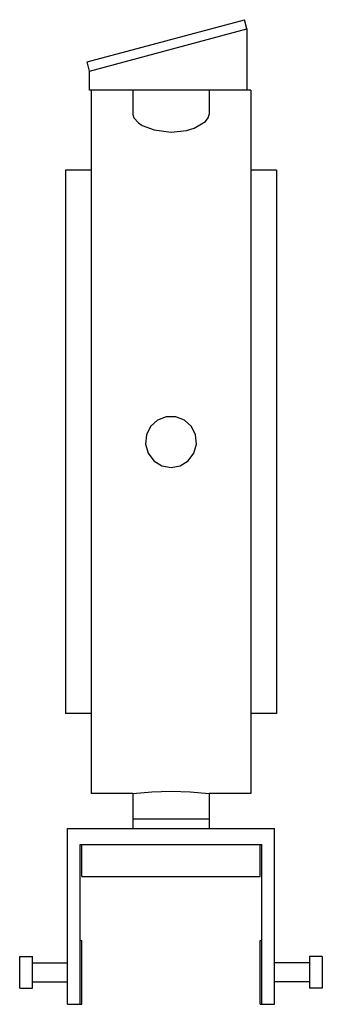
# Model space of a CAD drawing. Header units: millimetres. Extents: x -111 to 20044, y -158 to 3920.
# Tile 2 of 5: x 3953 to 4047, y -154 to 154. Entities that reach past the tile are written whole.
import ezdxf

# ---------------------------------------------------------------- set-up
doc = ezdxf.new("R2010")
doc.units = ezdxf.units.MM
doc.layers.add('SIDE', color=7, linetype='Continuous')

msp = doc.modelspace()

# ---------------------------------------------------------------- linework, layer by layer
at = {"layer": 'SIDE'}
for points in [[(3973.72, 140.85), (4022.99, 154.05)], [(4023.76, 151.15), (4022.99, 154.05)], [(3974.5, 137.95), (4023.76, 151.15)], [(4023.76, 151.15), (4023.76, 131.95)], [(3974.5, 137.95), (3973.72, 140.85)], [(3974.5, 131.95), (3974.5, 137.95)], [(4023.76, 131.95), (3974.5, 131.95)], [(3975, 131.95), (3975, 131.26), (3975, 129.19), (3975, 125.78), (3975, 121.06), (3975, 115.09), (3975, 107.95), (3975, 99.73), (3975, 90.54), (3975, 80.47), (3975, 69.68), (3975, 58.28), (3975, 46.43), (3975, 34.27), (3975, 21.95)], [(3988, 131.95), (3988, 124.42)], [(4012, 131.95), (4012, 124.42)], [(4025, 131.95), (4023.76, 131.95)], [(4025, 131.95), (4025, 131.26), (4025, 129.19), (4025, 125.78), (4025, 121.06), (4025, 115.09), (4025, 107.95), (4025, 99.73), (4025, 90.54), (4025, 80.47), (4025, 69.68), (4025, 58.28), (4025, 46.43), (4025, 34.27), (4025, 21.95)], [(3988, 124.42), (3988.33, 123.29), (3989.79, 121.73), (3991.01, 120.95), (3994.69, 119.54), (4000, 118.88)], [(4000, 118.88), (4004.83, 119.42), (4007.23, 120.14), (4010.77, 122.19), (4011.68, 123.3), (4012, 124.42)], [(3967, 106.95), (3967, 106.42), (3967, 104.82), (3967, 102.18), (3967, 98.53), (3967, 93.92), (3967, 88.41), (3967, 82.06), (3967, 74.95), (3967, 67.17), (3967, 58.83), (3967, 50.02), (3967, 40.87), (3967, 31.47), (3967, 21.95)], [(3975, 106.95), (3967, 106.95)], [(4033, 106.95), (4025, 106.95)], [(4033, 106.95), (4033, 106.42), (4033, 104.82), (4033, 102.18), (4033, 98.53), (4033, 93.92), (4033, 88.41), (4033, 82.06), (4033, 74.95), (4033, 67.17), (4033, 58.83), (4033, 50.02), (4033, 40.87), (4033, 31.47), (4033, 21.95)], [(4000, 13.95), (4002.89, 14.49), (4005.39, 16.04), (4007.16, 18.39), (4007.97, 21.21), (4007.69, 24.14), (4006.38, 26.77), (4004.21, 28.75), (4001.47, 29.82), (3998.53, 29.82), (3995.79, 28.75), (3993.62, 26.77), (3992.31, 24.14), (3992.03, 21.21), (3992.84, 18.39), (3994.61, 16.04), (3997.11, 14.49), (4000, 13.95)], [(3967, 21.95), (3967, 12.43), (3967, 3.04), (3967, -6.12), (3967, -14.93), (3967, -23.27), (3967, -31.05), (3967, -38.15), (3967, -44.5), (3967, -50.02), (3967, -54.63), (3967, -58.28), (3967, -60.92), (3967, -62.51), (3967, -63.05)], [(3975, 21.95), (3975, 9.64), (3975, -2.53), (3975, -14.38), (3975, -25.78), (3975, -36.57), (3975, -46.63), (3975, -55.83), (3975, -64.05), (3975, -71.19), (3975, -77.16), (3975, -81.88), (3975, -85.29), (3975, -87.36), (3975, -88.05)], [(4025, 21.95), (4025, 9.64), (4025, -2.53), (4025, -14.38), (4025, -25.78), (4025, -36.57), (4025, -46.63), (4025, -55.83), (4025, -64.05), (4025, -71.19), (4025, -77.16), (4025, -81.88), (4025, -85.29), (4025, -87.36), (4025, -88.05)], [(4033, 21.95), (4033, 12.43), (4033, 3.04), (4033, -6.12), (4033, -14.93), (4033, -23.27), (4033, -31.05), (4033, -38.15), (4033, -44.5), (4033, -50.02), (4033, -54.63), (4033, -58.28), (4033, -60.92), (4033, -62.51), (4033, -63.05)], [(3975, -63.05), (3967, -63.05)], [(4033, -63.05), (4025, -63.05)], [(3988, -88.05), (3975, -88.05)], [(3988, -88.05), (3993.99, -87.56), (4000, -87.39)], [(3988, -88.05), (3988, -96.05)], [(4000, -87.39), (4006.01, -87.56), (4012, -88.05)], [(4012, -88.05), (4012, -96.05)], [(4025, -88.05), (4012, -88.05)], [(3988, -96.05), (3988.08, -96.05), (3988.3, -96.05), (3988.67, -96.05), (3989.19, -96.05), (3989.84, -96.05), (3990.62, -96.05), (3991.51, -96.05), (3992.52, -96.05), (3993.62, -96.05), (3994.79, -96.05), (3996.04, -96.05), (3997.33, -96.05), (3998.66, -96.05), (4000, -96.05)], [(3988, -96.05), (3988, -99.05)], [(4000, -96.05), (4001.34, -96.05), (4002.67, -96.05), (4003.96, -96.05), (4005.21, -96.05), (4006.38, -96.05), (4007.48, -96.05), (4008.49, -96.05), (4009.38, -96.05), (4010.16, -96.05), (4010.81, -96.05), (4011.33, -96.05), (4011.7, -96.05), (4011.92, -96.05), (4012, -96.05)], [(4012, -96.05), (4012, -99.05)], [(3967.6, -154.05), (3967.6, -99.05)], [(3967.6, -99.05), (4032.4, -99.05)], [(4032.4, -154.05), (4032.4, -99.05)], [(3971.6, -154.05), (3971.6, -104.05)], [(3971.6, -104.05), (4028.4, -104.05)], [(3972.1, -114.05), (3972.1, -104.05)], [(4027.9, -114.05), (4027.9, -104.05)], [(4028.4, -154.05), (4028.4, -104.05)], [(3972.1, -114.05), (4027.9, -114.05)], [(3971.6, -134.05), (3972.1, -134.05)], [(3972.1, -154.05), (3972.1, -134.05)], [(4027.9, -154.05), (4027.9, -134.05)], [(4027.9, -134.05), (4028.4, -134.05)], [(3952.6, -144.05), (3952.6, -143.49), (3952.6, -142.94), (3952.6, -142.4), (3952.6, -141.88), (3952.6, -141.39), (3952.6, -140.93), (3952.6, -140.51), (3952.6, -140.14), (3952.6, -139.82), (3952.6, -139.54), (3952.6, -139.33), (3952.6, -139.17), (3952.6, -139.08), (3952.6, -139.05)], [(3952.6, -139.05), (3956.6, -139.05)], [(3956.6, -144.05), (3956.6, -143.49), (3956.6, -142.94), (3956.6, -142.4), (3956.6, -141.88), (3956.6, -141.39), (3956.6, -140.93), (3956.6, -140.51), (3956.6, -140.14), (3956.6, -139.82), (3956.6, -139.54), (3956.6, -139.33), (3956.6, -139.17), (3956.6, -139.08), (3956.6, -139.05)], [(3956.6, -141.05), (3967.6, -141.05)], [(4043.4, -141.05), (4032.4, -141.05)], [(4043.4, -139.05), (4043.4, -139.08), (4043.4, -139.17), (4043.4, -139.33), (4043.4, -139.54), (4043.4, -139.82), (4043.4, -140.14), (4043.4, -140.51), (4043.4, -140.93), (4043.4, -141.39), (4043.4, -141.88), (4043.4, -142.4), (4043.4, -142.94), (4043.4, -143.49), (4043.4, -144.05)], [(4047.4, -139.05), (4043.4, -139.05)], [(4047.4, -139.05), (4047.4, -139.08), (4047.4, -139.17), (4047.4, -139.33), (4047.4, -139.54), (4047.4, -139.82), (4047.4, -140.14), (4047.4, -140.51), (4047.4, -140.93), (4047.4, -141.39), (4047.4, -141.88), (4047.4, -142.4), (4047.4, -142.94), (4047.4, -143.49), (4047.4, -144.05)], [(3952.6, -149.05), (3952.6, -149.02), (3952.6, -148.92), (3952.6, -148.77), (3952.6, -148.55), (3952.6, -148.28), (3952.6, -147.96), (3952.6, -147.58), (3952.6, -147.17), (3952.6, -146.71), (3952.6, -146.22), (3952.6, -145.7), (3952.6, -145.16), (3952.6, -144.61), (3952.6, -144.05)], [(3956.6, -149.05), (3956.6, -149.02), (3956.6, -148.92), (3956.6, -148.77), (3956.6, -148.55), (3956.6, -148.28), (3956.6, -147.96), (3956.6, -147.58), (3956.6, -147.17), (3956.6, -146.71), (3956.6, -146.22), (3956.6, -145.7), (3956.6, -145.16), (3956.6, -144.61), (3956.6, -144.05)], [(4043.4, -144.05), (4043.4, -144.61), (4043.4, -145.16), (4043.4, -145.7), (4043.4, -146.22), (4043.4, -146.71), (4043.4, -147.17), (4043.4, -147.58), (4043.4, -147.96), (4043.4, -148.28), (4043.4, -148.55), (4043.4, -148.77), (4043.4, -148.92), (4043.4, -149.02), (4043.4, -149.05)], [(4047.4, -144.05), (4047.4, -144.61), (4047.4, -145.16), (4047.4, -145.7), (4047.4, -146.22), (4047.4, -146.71), (4047.4, -147.17), (4047.4, -147.58), (4047.4, -147.96), (4047.4, -148.28), (4047.4, -148.55), (4047.4, -148.77), (4047.4, -148.92), (4047.4, -149.02), (4047.4, -149.05)], [(3956.6, -147.05), (3967.6, -147.05)], [(4043.4, -147.05), (4032.4, -147.05)], [(3952.6, -149.05), (3956.6, -149.05)], [(4047.4, -149.05), (4043.4, -149.05)], [(3967.6, -154.05), (3971.6, -154.05)], [(3971.6, -154.05), (3972.1, -154.05)], [(4027.9, -154.05), (4028.4, -154.05)], [(4028.4, -154.05), (4032.4, -154.05)]]:
    msp.add_lwpolyline(points, dxfattribs=at)

doc.saveas('drawing.dxf')
